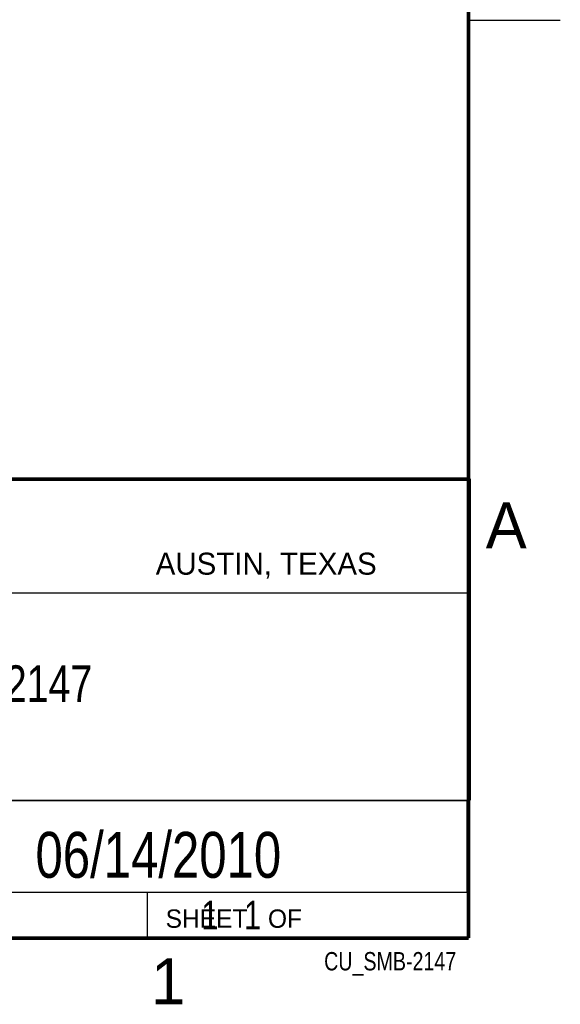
# Model space of a CAD drawing. Header units: inches. Extents: x 0 to 34, y 0 to 22.
# Tile 20 of 22: x 31.1 to 34, y 0.1 to 5.5. Entities that reach past the tile are written whole.
import ezdxf
from ezdxf.enums import TextEntityAlignment as Align

# ---------------------------------------------------------------- set-up
doc = ezdxf.new("R2010")
doc.units = ezdxf.units.IN
doc.header["$LTSCALE"] = 1.87
doc.header["$MEASUREMENT"] = 0
doc.layers.get('0').update_dxf_attribs({"linetype": 'CONTINUOUS'})
doc.styles.get("Standard").update_dxf_attribs({"font": 'txt', "width": 0.8})

msp = doc.modelspace()

# ---------------------------------------------------------------- linework, layer by layer
at = {"color": 2, "linetype": 'CONTINUOUS'}
for p, q in [((33.50002, 5.5), (34.00002, 5.5)), ((28.3793, 3.00033), (33.5093, 3.00033)), ((33.5093, 3.00033), (33.5093, 1.25033)), ((28.72307, 2.38), (33.50002, 2.38)), ((28.3793, 1.25033), (33.5093, 1.25033)), ((30.13002, 1.24989), (33.49002, 1.24989)), ((33.49002, 1.24989), (33.49002, 0.74989)), ((28.38002, 0.75), (33.50002, 0.75)), ((30.13002, 0.74989), (33.49002, 0.74989)), ((31.75002, 0.75), (33.50002, 0.75)), ((31.75002, 0.75), (31.75002, 0.5)), ((33.50002, 0.75), (33.50002, 0.5)), ((31.75002, 0.5), (33.50002, 0.5)), ((32.49527, 0.50168), (33.49527, 0.50168)), ((32.49527, 0.50168), (32.49527, 0.50118)), ((32.49527, 0.50118), (33.49527, 0.50118)), ((33.49527, 0.50168), (33.49527, 0.50118))]:
    msp.add_line(p, q, dxfattribs=at)
at = {"color": 7, "linetype": 'CONTINUOUS', "const_width": 0.02}
for points in [[(33.50002, 0.5), (33.50002, 21.5)], [(25.58002, 3), (33.50002, 3)], [(0.50002, 0.5), (33.50002, 0.5)]]:
    msp.add_lwpolyline(points, dxfattribs=at)

# ---------------------------------------------------------------- texts
at = {"color": 2, "linetype": 'CONTINUOUS'}
for s, height, p in [('A', 0.25, (33.5939, 2.62275)), ('AUSTIN, TEXAS', 0.12, (31.79573, 2.479)), ('SHEET   OF', 0.1, (31.84991, 0.55572)), ('1', 0.25, (31.77062, 0.13897))]:
    msp.add_text(s, height=height, dxfattribs=at).set_placement(p)
at = {"color": 7, "linetype": 'CONTINUOUS', "width": 0.8}
msp.add_text('06/14/2010', height=0.25, dxfattribs=at).set_placement((31.81002, 0.82802), align=Align.CENTER)
at = {"color": 2, "linetype": 'CONTINUOUS', "width": 0.8}
msp.add_text('CU_SMB-2147', height=0.1, dxfattribs=at).set_placement((33.43277, 0.32355), align=Align.RIGHT)
at = {"color": 7, "linetype": 'CONTINUOUS'}
for s, insert, char_height, width, attachment_point in [('SMB-2147\\P ', (30.9443, 1.98533), 0.2, 1.28, 2), ('     1   1', (31.81252, 0.70312), 0.15625, 1.25, 1)]:
    msp.add_mtext(s, dxfattribs=dict(at, insert=insert, char_height=char_height, width=width, attachment_point=attachment_point))

doc.saveas('drawing.dxf')
